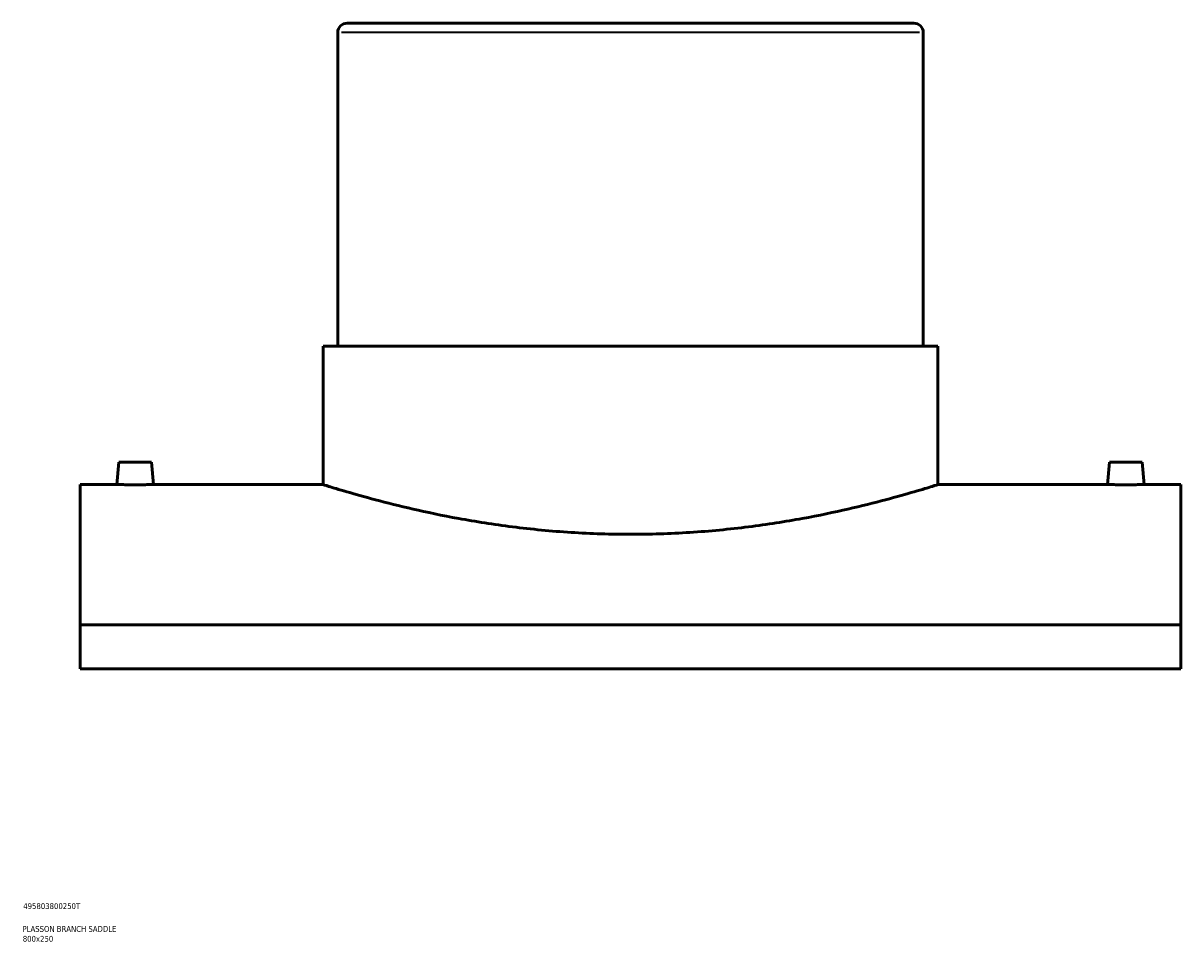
# Model space of a CAD drawing. Header units: millimetres. Extents: x -309 to 1511, y -541 to 1076.
# Tile 4 of 5: x 855 to 1349, y 79 to 471. Entities that reach past the tile are written whole.
import ezdxf

# ---------------------------------------------------------------- set-up
doc = ezdxf.new("R2010")
doc.units = ezdxf.units.MM
for name, color, linetype, lineweight in [('Title (ISO)', 7, 'Continuous', 50), ('Visible (ANSI)', 7, 'Continuous', 50), ('Visible Narrow (ANSI)', 7, 'Continuous', 35)]:
    doc.layers.add(name, color=color, linetype=linetype, lineweight=lineweight)
doc.styles.add('Note Text (ISO)', font='tahoma.ttf')

# ---------------------------------------------------------------- blocks, each defined once
blk = doc.blocks.new('Title Blocks ISO')
at = {"layer": 'Title (ISO)', "color": 232, "true_color": 0xca0064, "style": 'Note Text (ISO)'}
for tag, p in [('PART_NUMBER_001', (34.16, 73.13)), ('DESCRIPTION_001', (33.84, 63.4)), ('DESCRIPTION_002', (33.97, 59.17))]:
    blk.add_attdef(tag, p, '', height=2.5, dxfattribs=at)

msp = doc.modelspace()

# ---------------------------------------------------------------- linework, layer by layer
at = {"layer": 'Visible (ANSI)'}
for p, q in [((993.46, 471.36), (1235.46, 471.36)), ((989.46, 467.36), (989.46, 333.46)), ((1239.46, 467.36), (1239.46, 333.46)), ((983.21, 333.46), (1245.71, 333.46)), ((983.21, 333.46), (983.21, 274.36)), ((1245.71, 333.46), (1245.71, 274.36)), ((895.96, 283.96), (895.12, 274.36)), ((895.96, 283.96), (909.96, 283.96)), ((909.96, 283.96), (910.8, 274.36)), ((1318.96, 283.96), (1318.12, 274.36)), ((1332.96, 283.96), (1318.96, 283.96)), ((1332.96, 283.96), (1333.8, 274.36)), ((879.46, 274.36), (879.46, 214.5)), ((895.12, 274.36), (879.46, 274.36)), ((983.21, 274.36), (910.8, 274.36)), ((1318.12, 274.36), (1245.71, 274.36)), ((1349.46, 274.36), (1333.8, 274.36)), ((1349.46, 214.5), (1349.46, 274.36)), ((1349.46, 214.5), (879.46, 214.5)), ((879.46, 195.67), (879.46, 214.5)), ((1349.46, 214.5), (1349.46, 195.67)), ((879.46, 195.67), (1349.46, 195.67))]:
    msp.add_line(p, q, dxfattribs=at)
for centre, start, end in [((993.46, 467.36), 90, 180), ((1235.46, 467.36), 0, 90)]:
    msp.add_arc(centre, 4, start, end, dxfattribs=at)
for points, knots in [([(902.96, 274.29), (901.98, 274.29), (900.93, 274.29), (899, 274.31), (898.11, 274.32), (896.72, 274.34), (896.12, 274.35), (895.32, 274.36), (895.12, 274.36), (895.12, 274.36)], [0, 0, 0, 0, 0.295476, 0.295476, 0.590951, 0.590951, 0.886371, 0.886371, 1.181791, 1.181791, 1.181791, 1.181791]), ([(910.8, 274.36), (910.8, 274.36), (910.61, 274.36), (909.81, 274.35), (909.2, 274.34), (907.81, 274.32), (906.93, 274.31), (905, 274.29), (903.95, 274.29), (902.96, 274.29)], [3.545373, 3.545373, 3.545373, 3.545373, 3.840793, 3.840793, 4.136213, 4.136213, 4.431688, 4.431688, 4.727164, 4.727164, 4.727164, 4.727164]), ([(1114.46, 253.12), (1106.16, 253.12), (1097.59, 253.39), (1080.59, 254.48), (1072.15, 255.3), (1056, 257.34), (1048.28, 258.57), (1034, 261.17), (1027.45, 262.55), (1015.86, 265.21), (1010.42, 266.57), (1000.8, 269.13), (996.63, 270.32), (989.91, 272.29), (987.36, 273.07), (984.01, 274.11), (983.21, 274.36), (983.21, 274.36)], [0, 0, 0, 0, 2.49095, 2.49095, 4.9819, 4.9819, 7.472849, 7.472849, 9.963799, 9.963799, 12.453833, 12.453833, 14.943866, 14.943866, 17.433899, 17.433899, 19.923933, 19.923933, 19.923933, 19.923933]), ([(1245.71, 274.36), (1245.71, 274.36), (1244.91, 274.11), (1241.56, 273.07), (1239.02, 272.29), (1232.3, 270.32), (1228.13, 269.13), (1218.51, 266.57), (1213.07, 265.21), (1201.48, 262.55), (1194.93, 261.17), (1180.65, 258.57), (1172.92, 257.34), (1156.77, 255.3), (1148.34, 254.48), (1131.33, 253.39), (1122.77, 253.12), (1114.46, 253.12)], [59.771798, 59.771798, 59.771798, 59.771798, 62.261831, 62.261831, 64.751864, 64.751864, 67.241898, 67.241898, 69.731931, 69.731931, 72.222881, 72.222881, 74.713831, 74.713831, 77.204781, 77.204781, 79.69573, 79.69573, 79.69573, 79.69573]), ([(1325.96, 274.29), (1324.98, 274.29), (1323.93, 274.29), (1322, 274.31), (1321.11, 274.32), (1319.72, 274.34), (1319.12, 274.35), (1318.32, 274.36), (1318.12, 274.36), (1318.12, 274.36)], [2.363582, 2.363582, 2.363582, 2.363582, 2.659057, 2.659057, 2.954533, 2.954533, 3.249953, 3.249953, 3.545373, 3.545373, 3.545373, 3.545373]), ([(1333.8, 274.36), (1333.8, 274.36), (1333.61, 274.36), (1332.81, 274.35), (1332.2, 274.34), (1330.81, 274.32), (1329.93, 274.31), (1328, 274.29), (1326.95, 274.29), (1325.96, 274.29)], [5.908955, 5.908955, 5.908955, 5.908955, 6.204375, 6.204375, 6.499795, 6.499795, 6.79527, 6.79527, 7.090746, 7.090746, 7.090746, 7.090746])]:
    msp.add_open_spline(points, degree=3, knots=knots, dxfattribs=at)
at = {"layer": 'Visible Narrow (ANSI)'}
msp.add_line((1237.92, 467.36), (991, 467.36), dxfattribs=at)

# ---------------------------------------------------------------- block references
msp.add_blockref('Title Blocks ISO', (821, 20)).add_auto_attribs({'PART_NUMBER_001': '495803800250T', 'DESCRIPTION_001': 'PLASSON BRANCH SADDLE', 'DESCRIPTION_002': '800x250'})

doc.saveas('drawing.dxf')
